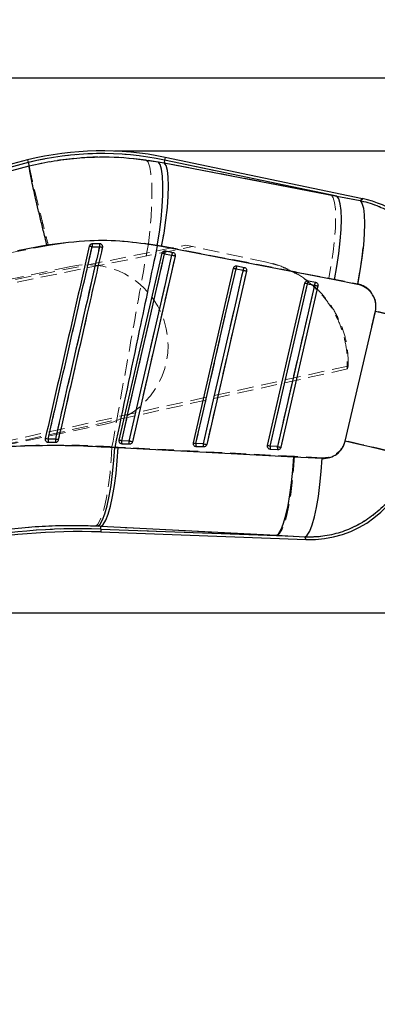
# Model space of a CAD drawing. Header units: millimetres. Extents: x 40 to 407, y 11 to 284.
# Tile 9 of 22: x 175 to 204, y 207 to 284. Entities that reach past the tile are written whole.
import ezdxf

# ---------------------------------------------------------------- set-up
doc = ezdxf.new("R2010")
doc.units = ezdxf.units.MM
doc.linetypes.add('HIDDEN', pattern=[1.905, 1.27, -0.635])
doc.layers.add('FORMATO', color=179, linetype='Continuous')
doc.styles.add('SLDTEXTSTYLE0', font='TXT', dxfattribs={"width": 0.75})
doc.dimstyles.new('SLDDIMSTYLE2', dxfattribs={"dimtxt": 3.5, "dimasz": 3.302, "dimexe": 0, "dimexo": 0.0625, "dimgap": 0.875, "dimtad": 1, "dimdec": 0, "dimlfac": 1.25, "dimrnd": 1e-09, "dimzin": 12, "dimdsep": 46, "dimtxsty": 'SLDTEXTSTYLE0', "dimsah": 1, "dimcen": 0.09, "dimadec": 0, "dimazin": 3, "dimtfac": 1, "dimtdec": 0, "dimtofl": 0, "dimtmove": 0, "dimatfit": 3, "dimfxl": 0, "dimfrac": 2, "dimtolj": 1, "dimtzin": 12, "dimarcsym": 0})
doc.dimstyles.new('SLDDIMSTYLE4', dxfattribs={"dimtxt": 3.5, "dimasz": 3.302, "dimexe": 0, "dimexo": 0.0625, "dimgap": 0.875, "dimtad": 1, "dimdec": 1, "dimlfac": 1.25, "dimrnd": 1e-09, "dimzin": 12, "dimdsep": 46, "dimtxsty": 'SLDTEXTSTYLE0', "dimsah": 1, "dimcen": 0.09, "dimadec": 0, "dimazin": 3, "dimtfac": 1, "dimtdec": 1, "dimtofl": 0, "dimtmove": 0, "dimatfit": 3, "dimfxl": 0, "dimfrac": 2, "dimtolj": 1, "dimtzin": 12, "dimarcsym": 0})

# ---------------------------------------------------------------- blocks, each defined once
blk = doc.blocks.new('_D_4')
at = {"layer": 'FORMATO'}
for p, q in [((66.397, 237.532), (216.032, 237.532)), ((215.032, 237.532), (215.032, 199.725)), ((109.833, 199.725), (216.032, 199.725))]:
    blk.add_line(p, q, dxfattribs=at)
for points in [[(215.032, 237.532), (214.524, 234.23), (215.54, 234.23)], [(215.032, 199.725), (215.54, 203.027), (214.524, 203.027)]]:
    blk.add_solid(points, dxfattribs=at)
at = {"layer": 'FORMATO', "insert": (210.521, 215.234), "char_height": 3.5, "attachment_point": 1, "rotation": 90, "style": 'SLDTEXTSTYLE0'}
blk.add_mtext('47,3', dxfattribs=at)
blk = doc.blocks.new('_D_5')
at = {"layer": 'FORMATO'}
for p, q in [((182.958, 273.928), (245.829, 273.928)), ((244.829, 273.928), (244.829, 129.148)), ((73.489, 129.148), (245.829, 129.148))]:
    blk.add_line(p, q, dxfattribs=at)
for points in [[(244.829, 273.928), (244.321, 270.626), (245.337, 270.626)], [(244.829, 129.148), (245.337, 132.45), (244.321, 132.45)]]:
    blk.add_solid(points, dxfattribs=at)
at = {"layer": 'FORMATO', "insert": (240.317, 196.727), "char_height": 3.5, "attachment_point": 1, "rotation": 90, "style": 'SLDTEXTSTYLE0'}
blk.add_mtext('181', dxfattribs=at)
blk = doc.blocks.new('_D_6')
at = {"layer": 'FORMATO'}
for p, q in [((54.197, 238.532), (54.197, 280.685)), ((209.089, 263.051), (209.089, 280.685)), ((54.197, 279.685), (209.089, 279.685))]:
    blk.add_line(p, q, dxfattribs=at)
for points in [[(54.197, 279.685), (57.499, 279.177), (57.499, 280.193)], [(209.089, 279.685), (205.787, 280.193), (205.787, 279.177)]]:
    blk.add_solid(points, dxfattribs=at)
at = {"layer": 'FORMATO', "insert": (123.415, 284.197), "char_height": 3.5, "attachment_point": 1, "style": 'SLDTEXTSTYLE0'}
blk.add_mtext('193,6', dxfattribs=at)
blk = doc.blocks.new('_D_7')
at = {"layer": 'FORMATO'}
for p, q in [((182.958, 273.928), (229.942, 273.928)), ((228.942, 273.928), (228.942, 199.725)), ((114.633, 199.725), (229.942, 199.725))]:
    blk.add_line(p, q, dxfattribs=at)
for points in [[(228.942, 273.928), (228.434, 270.626), (229.45, 270.626)], [(228.942, 199.725), (229.45, 203.027), (228.434, 203.027)]]:
    blk.add_solid(points, dxfattribs=at)
at = {"layer": 'FORMATO', "insert": (224.431, 230.945), "char_height": 3.5, "attachment_point": 1, "rotation": 90, "style": 'SLDTEXTSTYLE0'}
blk.add_mtext('93', dxfattribs=at)

msp = doc.modelspace()

# ---------------------------------------------------------------- linework, layer by layer
at = {"color": 7, "linetype": 'Continuous', "lineweight": 25}
for p, q in [((176.10132, 273.21358), (131.46926, 261.3318)), ((176.15529, 273.00348), (136.43684, 262.42978)), ((176.10132, 273.21358), (176.15529, 273.00348)), ((176.15529, 273.00348), (176.22294, 272.74005)), ((186.38613, 273.07172), (186.859, 272.98342)), ((186.90413, 273.19914), (186.859, 272.98342)), ((200.48851, 270.35726), (186.90413, 273.19914)), ((202.50218, 270.1576), (186.94854, 273.41146)), ((174.16935, 272.20315), (176.22296, 272.73976)), ((176.22296, 272.73976), (176.22294, 272.74005)), ((186.859, 272.98342), (200.48851, 270.35726)), ((200.48851, 270.35726), (202.306, 270.0096)), ((177.62758, 266.49345), (175.2902, 266.04525)), ((181.78077, 266.60806), (181.19737, 266.60413)), ((181.83164, 266.60236), (181.78077, 266.60806)), ((186.66532, 266.38938), (186.32004, 266.45234)), ((200.29406, 263.76214), (186.66532, 266.38938)), ((186.97565, 266.04906), (186.99207, 266.04623)), ((186.99207, 266.04623), (187.54602, 265.93034)), ((183.32156, 251.13479), (186.70531, 265.86225)), ((187.72956, 265.6383), (184.36759, 251.0057)), ((186.9003, 265.81744), (187.45425, 265.70156)), ((189.1712, 250.92104), (192.33354, 264.68481)), ((192.52853, 264.64002), (193.08248, 264.52413)), ((192.60396, 264.87161), (192.62029, 264.86879)), ((192.62029, 264.86879), (193.17425, 264.7529)), ((193.35778, 264.46087), (190.21723, 250.79195)), ((198.2323, 263.69416), (198.24852, 263.69136)), ((198.24852, 263.69136), (198.80247, 263.57547)), ((202.11059, 263.41068), (200.29406, 263.76214)), ((195.02083, 250.70729), (197.96176, 263.50737)), ((195.21578, 250.66254), (198.15676, 263.4626)), ((198.71072, 263.34672), (195.79153, 250.6415)), ((198.98601, 263.28344), (196.06686, 250.57821)), ((198.15676, 263.4626), (197.96176, 263.50737)), ((198.15676, 263.4626), (198.71072, 263.34672)), ((201.1368, 251.06459), (203.5114, 261.28312)), ((177.65544, 250.98474), (177.7289, 250.97371)), ((182.96889, 250.56269), (183.24526, 250.54895)), ((183.24526, 250.54895), (197.07945, 249.82497)), ((183.54796, 250.83718), (183.48326, 250.84871)), ((184.09226, 251.06896), (183.51651, 251.09)), ((184.1237, 250.81615), (183.54796, 250.83718)), ((189.39759, 250.62344), (189.33282, 250.63498)), ((189.94189, 250.85523), (189.36615, 250.87626)), ((189.97334, 250.6024), (189.39759, 250.62344)), ((195.21578, 250.66254), (195.02083, 250.70729)), ((195.79153, 250.6415), (195.21578, 250.66254)), ((195.24723, 250.40969), (195.18234, 250.42127)), ((195.82297, 250.38865), (195.24723, 250.40969)), ((197.07945, 249.82497), (199.32122, 249.7091)), ((181.87667, 244.34205), (181.6332, 244.35467)), ((181.86875, 244.12518), (181.87667, 244.34205)), ((195.71056, 243.61939), (181.87667, 244.34205)), ((181.86083, 243.90841), (198.07157, 243.31606)), ((181.86875, 244.12518), (195.71056, 243.61939)), ((197.95205, 243.49959), (195.71056, 243.61939))]:
    msp.add_line(p, q, dxfattribs=at)
at = {"color": 7, "linetype": 'HIDDEN', "lineweight": 18}
for p, q in [((136.06575, 262.33099), (176.15529, 273.00348)), ((186.86111, 272.99351), (185.43197, 273.23081)), ((186.90413, 273.19914), (186.86111, 272.99351)), ((186.90413, 273.19914), (186.94854, 273.41146)), ((186.90413, 273.19914), (200.04378, 270.4503)), ((176.22316, 272.73917), (173.59137, 272.04961)), ((176.22313, 272.7393), (176.22316, 272.73917)), ((200.04378, 270.4503), (186.86111, 272.99351)), ((202.31338, 270.01517), (200.04378, 270.4503)), ((202.50218, 270.1576), (202.31338, 270.01517)), ((128.45354, 254.37527), (188.55973, 266.50278)), ((128.60183, 254.16198), (189.10476, 266.38876)), ((174.71143, 265.88516), (177.73568, 266.47734)), ((185.61702, 266.61565), (186.66043, 266.44673)), ((186.66043, 266.44673), (199.84066, 263.89998)), ((186.9918, 266.04626), (186.96657, 266.05013)), ((187.54575, 265.93037), (186.9918, 266.04626)), ((189.10476, 266.38876), (188.55973, 266.50278)), ((194.92257, 265.17166), (189.10476, 266.38876)), ((187.45451, 265.69979), (186.90056, 265.81567)), ((179.49666, 264.82087), (128.61659, 254.09197)), ((193.08276, 264.5224), (192.52881, 264.63828)), ((192.62003, 264.86882), (192.59508, 264.87266)), ((193.17399, 264.75293), (192.62003, 264.86882)), ((194.84283, 265.18835), (195.86192, 264.88495)), ((198.24827, 263.69139), (198.22372, 263.69519)), ((198.80223, 263.5755), (198.24827, 263.69139)), ((199.84066, 263.89998), (202.10849, 263.4595)), ((198.71103, 263.34503), (198.15707, 263.46091)), ((201.32245, 256.746), (131.20633, 241.32059)), ((131.25588, 241.57559), (201.37681, 256.97963)), ((201.32245, 256.746), (201.37681, 256.97963)), ((131.2411, 241.64567), (182.12117, 252.37457)), ((177.72892, 250.9737), (177.67126, 250.98038)), ((183.24033, 250.59553), (182.752, 250.61888)), ((197.14239, 249.8663), (183.24033, 250.59553)), ((183.49259, 250.84586), (183.54829, 250.83709)), ((183.5167, 251.08823), (184.09244, 251.0672)), ((183.54829, 250.83709), (184.12404, 250.81605)), ((189.34195, 250.63219), (189.39792, 250.62334)), ((189.36633, 250.87454), (189.94207, 250.85351)), ((189.39792, 250.62334), (189.97366, 250.6023)), ((195.21595, 250.66087), (195.7917, 250.63984)), ((195.19118, 250.41856), (195.24754, 250.4096)), ((195.24754, 250.4096), (195.82329, 250.38856)), ((199.31645, 249.75318), (197.14239, 249.8663)), ((181.44646, 244.36307), (181.87666, 244.34168)), ((181.86875, 244.12518), (181.87666, 244.34168)), ((181.87666, 244.34168), (195.77767, 243.61694)), ((181.86083, 243.90841), (181.86875, 244.12518)), ((195.77767, 243.61694), (181.86875, 244.12518)), ((195.77767, 243.61694), (197.95118, 243.50092)), ((197.95118, 243.50092), (198.07157, 243.31606))]:
    msp.add_line(p, q, dxfattribs=at)
at = {"color": 8, "linetype": 'Continuous', "lineweight": 25}
for p, q in [((186.94854, 273.41146), (186.90413, 273.19914)), ((202.306, 270.0096), (202.50218, 270.1576)), ((181.86875, 244.12518), (181.86083, 243.90841)), ((198.07157, 243.31606), (197.95205, 243.49959))]:
    msp.add_line(p, q, dxfattribs=at)
at = {"color": 7, "linetype": 'HIDDEN', "lineweight": 18, "flags": 128}
for points in [[(185.43197, 273.23081), (185.59303, 273.02454), (185.72391, 272.64835), (185.82101, 272.11253), (185.88168, 271.4318), (185.90426, 270.62482), (185.88811, 269.71372), (185.8337, 268.72348), (185.7425, 267.68126), (185.61702, 266.61565)], [(186.86111, 272.99351), (187.00875, 272.77996), (187.11657, 272.40094), (187.18167, 271.86669), (187.20227, 271.19167), (187.17782, 270.3941), (187.10899, 269.49557), (186.99762, 268.52036), (186.84675, 267.49484), (186.66043, 266.44673)], [(200.04378, 270.4503), (200.19119, 270.23668), (200.29876, 269.85746), (200.36358, 269.32289), (200.38389, 268.64744), (200.35914, 267.84939), (200.29001, 266.95032), (200.17836, 265.97457), (200.02721, 264.94853), (199.84066, 263.89998)], [(202.31338, 270.01517), (202.46303, 269.80831), (202.5723, 269.4337), (202.63821, 268.90158), (202.65895, 268.22651), (202.63396, 267.42697), (202.56392, 266.52482), (202.45075, 265.54475), (202.29754, 264.51357), (202.10849, 263.4595)], [(186.90056, 265.81567), (186.79146, 265.34086), (186.35508, 263.44159), (184.60953, 255.84454), (183.5167, 251.08823)], [(184.09244, 251.0672), (184.20154, 251.54202), (184.63793, 253.44128), (186.38347, 261.03834), (187.45451, 265.69979)], [(184.36764, 251.00535), (184.47674, 251.48017), (184.91311, 253.37944), (186.65862, 260.9765), (187.72963, 265.63796)], [(192.52881, 264.63828), (192.41971, 264.16347), (191.98332, 262.2642), (190.23775, 254.66714), (189.36633, 250.87454)], [(189.94207, 250.85351), (190.05117, 251.32832), (190.48756, 253.22759), (192.23313, 260.82465), (193.08276, 264.5224)], [(190.21728, 250.79161), (190.32638, 251.26643), (190.76275, 253.1657), (192.50826, 260.76278), (193.35786, 264.46053)], [(198.15707, 263.46091), (198.04797, 262.98609), (197.61157, 261.08683), (195.86596, 253.48976), (195.21595, 250.66087)], [(195.7917, 250.63984), (195.9008, 251.11465), (196.3372, 253.01392), (198.08282, 260.61099), (198.71103, 263.34503)], [(196.06692, 250.57788), (196.17601, 251.0527), (196.61239, 252.95197), (198.35791, 260.54906), (198.98609, 263.2831)], [(203.50758, 261.32956), (202.30974, 256.17504), (201.13208, 251.10737)], [(182.752, 250.61888), (182.68756, 249.57622), (182.59534, 248.56639), (182.47774, 247.61579), (182.33783, 246.74929), (182.17927, 245.98953), (182.00621, 245.35638), (181.82318, 244.86639), (181.63495, 244.53237), (181.44646, 244.36307)], [(183.24033, 250.59553), (183.16667, 249.55221), (183.0654, 248.5418), (182.93917, 247.59079), (182.7913, 246.7241), (182.62565, 245.96443), (182.44657, 245.33169), (182.25874, 244.84245), (182.0671, 244.50954), (181.87666, 244.34168)], [(197.14239, 249.8663), (197.06861, 248.82354), (196.96722, 247.81378), (196.84088, 246.86344), (196.69289, 245.9974), (196.52712, 245.23834), (196.34793, 244.60612), (196.15999, 244.1173), (195.96823, 243.78467), (195.77767, 243.61694)], [(199.31645, 249.75318), (199.24358, 248.70515), (199.14279, 247.69062), (199.01675, 246.73642), (198.86877, 245.86777), (198.70279, 245.10766), (198.52319, 244.47618), (198.33471, 243.99002), (198.14235, 243.66204), (197.95118, 243.50092)]]:
    msp.add_lwpolyline(points, dxfattribs=at)
at = {"color": 7, "linetype": 'Continuous', "lineweight": 25, "flags": 128}
for points in [[(186.32004, 266.45234), (186.48802, 267.51201), (186.62037, 268.54974), (186.71347, 269.5371), (186.76475, 270.44699), (186.77281, 271.25447), (186.73743, 271.93741), (186.65958, 272.47707), (186.5414, 272.85866), (186.38613, 273.07172)], [(186.66532, 266.38938), (186.8534, 267.44279), (187.00547, 268.47454), (187.11738, 269.45648), (187.18609, 270.36182), (187.2097, 271.16585), (187.18759, 271.84662), (187.12034, 272.38557), (187.00981, 272.76798), (186.859, 272.98342)], [(200.29406, 263.76214), (200.48221, 264.81568), (200.63437, 265.84759), (200.74637, 266.8297), (200.81517, 267.7352), (200.83888, 268.53938), (200.81686, 269.22028), (200.7497, 269.75933), (200.63925, 270.1418), (200.48851, 270.35726)], [(202.306, 270.0096), (202.45863, 269.79966), (202.57054, 269.42097), (202.63865, 268.88397), (202.66109, 268.20343), (202.63724, 267.39811), (202.56776, 266.49018), (202.45456, 265.50464), (202.30076, 264.46863), (202.11059, 263.41068)], [(183.51651, 251.09), (183.62561, 251.56482), (184.062, 253.46414), (185.80754, 261.06139), (186.9003, 265.81744)], [(187.45425, 265.70156), (187.34515, 265.22673), (186.90877, 263.32742), (185.16322, 255.73017), (184.09226, 251.06896)], [(186.9003, 265.81744), (186.86052, 265.82658), (186.82323, 265.83515), (186.78954, 265.84289), (186.76046, 265.84957), (186.73689, 265.85499), (186.71953, 265.85898), (186.70889, 265.86142), (186.70531, 265.86225)], [(187.72956, 265.6383), (187.71626, 265.64136), (187.69469, 265.64632), (187.66566, 265.65298), (187.63028, 265.66111), (187.58986, 265.6704), (187.54594, 265.68049), (187.50016, 265.69101), (187.45425, 265.70156)], [(189.36615, 250.87626), (189.47525, 251.35109), (189.91163, 253.2504), (191.65719, 260.84765), (192.52853, 264.64002)], [(193.08248, 264.52413), (192.97338, 264.04931), (192.537, 262.14999), (190.79144, 254.55275), (189.94189, 250.85523)], [(192.33354, 264.68481), (192.33712, 264.68399), (192.34775, 264.68155), (192.36512, 264.67756), (192.38869, 264.67215), (192.41776, 264.66547), (192.45146, 264.65773), (192.48875, 264.64916), (192.52853, 264.64002)], [(193.08248, 264.52413), (193.12839, 264.51359), (193.17417, 264.50307), (193.21809, 264.49298), (193.25851, 264.48369), (193.29389, 264.47556), (193.32291, 264.46889), (193.34448, 264.46393), (193.35778, 264.46087)], [(198.71072, 263.34672), (198.75663, 263.33617), (198.80241, 263.32565), (198.84633, 263.31556), (198.88674, 263.30627), (198.92213, 263.29813), (198.95115, 263.29146), (198.97271, 263.2865), (198.98601, 263.28344)], [(208.69072, 260.07719), (208.52881, 260.11508), (208.20059, 260.19164), (207.71494, 260.3048), (207.08501, 260.4515), (206.32782, 260.62777), (205.46387, 260.82884), (204.51652, 261.04928), (203.5114, 261.28312)], [(181.6332, 244.35467), (181.82279, 244.52205), (182.01274, 244.8527), (182.19812, 245.33806), (182.37414, 245.96554), (182.53622, 246.71889), (182.68018, 247.57858), (182.80228, 248.52234), (182.89935, 249.52571), (182.96889, 250.56269)], [(181.87667, 244.34205), (182.06739, 244.50861), (182.2593, 244.83864), (182.4474, 245.32357), (182.62683, 245.95081), (182.79293, 246.70411), (182.94139, 247.56391), (183.06835, 248.5079), (183.17053, 249.51159), (183.24526, 250.54895)], [(183.51651, 251.09), (183.47674, 251.09913), (183.43945, 251.1077), (183.40577, 251.11544), (183.3767, 251.12212), (183.35313, 251.12753), (183.33577, 251.13152), (183.32514, 251.13397), (183.32156, 251.13479)], [(184.36759, 251.0057), (184.35428, 251.00876), (184.3327, 251.01371), (184.30368, 251.02038), (184.26829, 251.02851), (184.22787, 251.0378), (184.18394, 251.04789), (184.13817, 251.05841), (184.09226, 251.06896)], [(189.1712, 250.92104), (189.17478, 250.92022), (189.18541, 250.91778), (189.20277, 250.91379), (189.22634, 250.90838), (189.2554, 250.9017), (189.28909, 250.89396), (189.32638, 250.8854), (189.36615, 250.87626)], [(189.94189, 250.85523), (189.9878, 250.84468), (190.03358, 250.83416), (190.0775, 250.82407), (190.11792, 250.81478), (190.15331, 250.80665), (190.18234, 250.79997), (190.20392, 250.79501), (190.21723, 250.79195)], [(195.79153, 250.6415), (195.83744, 250.63095), (195.88321, 250.62043), (195.92714, 250.61034), (195.96756, 250.60105), (196.00295, 250.59291), (196.03198, 250.58624), (196.05355, 250.58128), (196.06686, 250.57821)], [(206.31409, 249.85912), (206.1522, 249.897), (205.82409, 249.97354), (205.33865, 250.08665), (204.70898, 250.23329), (203.95213, 250.40949), (203.08853, 250.61048), (202.14156, 250.83084), (201.1368, 251.06459)], [(195.71056, 243.61939), (195.90131, 243.78591), (196.09325, 244.11586), (196.28139, 244.60066), (196.46085, 245.22776), (196.62698, 245.98087), (196.77547, 246.84048), (196.90247, 247.78427), (197.00468, 248.78778), (197.07945, 249.82497)], [(197.95205, 243.49959), (198.14339, 243.65931), (198.33592, 243.98451), (198.52458, 244.46665), (198.70443, 245.09309), (198.87076, 245.84741), (199.0192, 246.70984), (199.14586, 247.65776), (199.24742, 248.66633), (199.32122, 249.7091)]]:
    msp.add_lwpolyline(points, dxfattribs=at)
at = {"color": 7, "linetype": 'Continuous', "lineweight": 25}
for centre, radius, start, end in [((181.95828, 249.55767), 24.37019, 78.1840099, 103.9080744), ((181.95828, 249.55767), 24.15327, 78.1840099, 103.9017051), ((200.8062, 262.0507), 8.2824, 346.6566775, 78.3547238), ((175.03011, 239.76659), 27.3013, 76.9621538, 77.4449786), ((182.31412, 266.44564), 1.12793, 171.922436, 184.1458778), ((182.6598, 266.42187), 0.89854, 168.0404358, 183.3933097), ((172.34945, 225.05904), 42.3686, 76.8116431, 77.1629864), ((187.28569, 265.79565), 0.38601, 139.5227177, 176.7637769), ((187.83964, 265.67977), 0.38601, 139.5226089, 176.7638463), ((192.91388, 264.61824), 0.38597, 139.5216297, 176.7645565), ((193.46783, 264.50235), 0.38596, 139.5215298, 176.7646427), ((198.54207, 263.44083), 0.38592, 139.5208416, 176.7655169), ((199.09602, 263.32494), 0.38591, 139.5208105, 176.7656211), ((172.70025, 229.6059), 22.18911, 76.9341843, 77.532428), ((179.08923, 251.16556), 1.37379, 177.7059504, 188.0277635), ((179.37362, 251.16757), 1.08515, 177.0330693, 190.1563949), ((170.9311, 218.8691), 33.18094, 76.7404233, 77.1864767), ((183.94834, 251.01535), 0.43824, 170.1926976, 203.9882637), ((184.52409, 250.99431), 0.43824, 170.1927677, 203.9880919), ((189.79804, 250.80161), 0.43829, 170.1935079, 203.9863294), ((190.37379, 250.78057), 0.4383, 170.193601, 203.9861146), ((195.64775, 250.58788), 0.43837, 170.1946008, 203.9839231), ((196.22351, 250.56684), 0.43838, 170.1947287, 203.9836599), ((198.37401, 251.59294), 8.2824, 267.695515, 347.1146354), ((180.12661, 196.44827), 47.70873, 87.9073126, 101.9058872), ((180.12661, 196.44827), 47.49181, 87.9073126, 101.907249)]:
    msp.add_arc(centre, radius, start, end, dxfattribs=at)
at = {"color": 7, "linetype": 'HIDDEN', "lineweight": 18}
for centre, radius, start, end in [((181.95828, 249.55767), 24.15327, 78.1840099, 103.9017051), ((187.76345, 295.27701), 29.65189, 256.7451432, 257.1829674), ((182.07124, 266.44065), 0.88903, 169.4037518, 184.9497795), ((182.49922, 266.42259), 0.74201, 165.5250598, 184.1857209), ((189.07309, 297.96572), 32.43272, 256.9671386, 257.4317415), ((187.29855, 265.79153), 0.39873, 140.2937836, 176.5289374), ((188.36136, 272.37247), 6.71755, 255.7280039, 257.4400816), ((187.85249, 265.67565), 0.39871, 140.2934148, 176.5291648), ((190.94377, 280.58139), 15.28519, 256.8043382, 257.8613502), ((180.80891, 258.59772), 6.36, 281.9073126, 101.9073126), ((194.03589, 271.39656), 6.92427, 255.7677137, 257.4287895), ((192.92666, 264.61417), 0.39858, 140.2900817, 176.5314814), ((193.4806, 264.49829), 0.39856, 140.2897393, 176.5317614), ((196.68044, 279.8759), 15.76937, 256.8122156, 257.8367293), ((198.55475, 263.43683), 0.3984, 140.2873146, 176.5345821), ((199.73669, 270.53492), 7.24823, 255.8253699, 257.4123973), ((199.10869, 263.32095), 0.39838, 140.2871878, 176.5349156), ((202.47999, 279.44406), 16.53432, 256.8237236, 257.8007654), ((152.50266, 38.06994), 229.0117, 75.7959633, 77.131305), ((192.5643, 316.19281), 66.64804, 256.9283779, 257.1269233), ((178.97838, 251.16453), 1.26395, 177.4889425, 188.6836555), ((179.29908, 251.16663), 1.01167, 176.8056631, 190.8490738), ((189.68502, 300.61796), 50.69252, 257.0084663, 257.3012098), ((184.96946, 257.60986), 6.68147, 255.7213902, 257.4418173), ((183.94115, 251.01407), 0.43088, 170.088159, 204.2513046), ((184.51691, 250.99303), 0.4309, 170.0884094, 204.2507112), ((187.56959, 265.89593), 15.23095, 256.8033083, 257.864395), ((190.86351, 257.58949), 6.87984, 255.7601088, 257.4307662), ((189.79098, 250.80036), 0.43108, 170.0910521, 204.244628), ((190.36675, 250.77932), 0.4311, 170.0913847, 204.2438869), ((193.52569, 266.14563), 15.70641, 256.8110692, 257.8400885), ((196.78334, 257.68132), 7.19329, 255.8169418, 257.4145429), ((195.64088, 250.58667), 0.43135, 170.0949616, 204.2363266), ((196.21665, 250.56564), 0.43138, 170.09542, 204.2354183), ((199.54564, 266.67323), 16.46699, 256.8225511, 257.8041274), ((150.33512, 28.77836), 228.05815, 75.791146, 77.1301656), ((180.12661, 196.44827), 47.70873, 87.9073126, 101.9058872)]:
    msp.add_arc(centre, radius, start, end, dxfattribs=at)
at = {"color": 7, "linetype": 'Continuous', "lineweight": 25}
for points, knots in [([(176.22294, 272.74005), (176.88108, 272.88514), (178.20237, 273.17641), (180.56704, 273.4402), (183.32107, 273.49996), (185.35832, 273.21532), (186.38613, 273.07172)], [0, 0, 0, 0, 0.19693282, 0.39536253, 0.69495718, 1, 1, 1, 1]), ([(177.62758, 266.49345), (177.61846, 266.52967), (177.55353, 266.78734), (177.40077, 267.39827), (177.17634, 268.31074), (176.93795, 269.30161), (176.72512, 270.21055), (176.5429, 271.0152), (176.39759, 271.68912), (176.29293, 272.21446), (176.22944, 272.58645), (176.22512, 272.68866), (176.22296, 272.73976)], [0, 0, 0, 0, 0.01173213, 0.08346018, 0.19803191, 0.31260362, 0.42717133, 0.54173902, 0.65630421, 0.77086939, 0.8854347, 1, 1, 1, 1]), ([(202.306, 270.0096), (202.3356, 270.00326), (202.84059, 269.89503), (203.8016, 269.58808), (205.09785, 268.91438), (206.24993, 268.02362), (207.31555, 266.86116), (208.11681, 265.53249), (208.63554, 264.11162), (208.88686, 262.77902), (208.92845, 261.41622), (208.76997, 260.52354), (208.69072, 260.07719)], [0, 0, 0, 0, 0.00691293, 0.11796437, 0.22901485, 0.33892134, 0.44882652, 0.58759485, 0.69033405, 0.79307294, 0.89653627, 1, 1, 1, 1]), ([(186.32004, 266.45234), (185.45028, 266.58015), (183.69746, 266.83774), (180.76845, 266.90637), (178.74945, 266.64094), (177.62758, 266.49345)], [0, 0, 0, 0, 0.30442337, 0.61350038, 1, 1, 1, 1]), ([(180.96478, 266.41505), (180.38574, 263.89117), (179.22766, 258.8434), (178.06961, 253.79563), (177.49058, 251.27175)], [0, 0, 0, 0, 0.49999998, 1, 1, 1, 1]), ([(177.71654, 251.22055), (177.75284, 251.37884), (177.93432, 252.1703), (178.69654, 255.49442), (179.64003, 259.60894), (180.6161, 263.86532), (181.0114, 265.58906), (181.18913, 266.3641)], [0, 0, 0, 0, 0.03135813, 0.15679064, 0.65852068, 0.84646075, 1, 1, 1, 1]), ([(181.76284, 266.36868), (181.72654, 266.21039), (181.54504, 265.41894), (180.78274, 262.09483), (179.83889, 257.97886), (178.86277, 253.722), (178.46741, 251.99779), (178.28992, 251.22374)], [0, 0, 0, 0, 0.03135525, 0.15677626, 0.65846029, 0.84667147, 1, 1, 1, 1]), ([(178.54158, 251.16547), (178.57777, 251.32326), (178.75922, 252.11419), (179.52167, 255.43773), (180.6436, 260.32819), (181.6203, 264.58549), (182.01597, 266.31018)], [0, 0, 0, 0, 0.03125543, 0.15667562, 0.65835637, 1, 1, 1, 1]), ([(181.19737, 266.60413), (181.17001, 266.6009), (181.11527, 266.59444), (181.04356, 266.55088), (180.98923, 266.48972), (180.97272, 266.43931), (180.96478, 266.41505)], [0, 0, 0, 0, 0.25475889, 0.5095282, 0.76404088, 1, 1, 1, 1]), ([(181.18913, 266.3641), (181.30819, 266.36613), (181.49947, 266.3694), (181.69065, 266.36888), (181.76284, 266.36868)], [0, 0, 0, 0, 0.62243829, 1, 1, 1, 1]), ([(182.01597, 266.31018), (182.01942, 266.33593), (182.0265, 266.38891), (182.00399, 266.46836), (181.95748, 266.53671), (181.89647, 266.58298), (181.85097, 266.59658), (181.83164, 266.60236)], [0, 0, 0, 0, 0.20175447, 0.41528953, 0.62882443, 0.84235774, 1, 1, 1, 1]), ([(186.32004, 266.45234), (185.84823, 264.22848), (184.72479, 258.93328), (183.61348, 253.63552), (182.96889, 250.56269)], [0, 0, 0, 0, 0.41997534, 1, 1, 1, 1]), ([(186.70531, 265.86225), (186.71394, 265.88803), (186.73118, 265.93959), (186.78728, 266.0008), (186.85858, 266.04105), (186.9249, 266.0537), (186.96379, 266.05015), (186.97565, 266.04906)], [0, 0, 0, 0, 0.22331956, 0.44658331, 0.67144729, 0.89975398, 1, 1, 1, 1]), ([(187.54602, 265.93034), (187.5666, 265.92428), (187.61306, 265.91061), (187.67398, 265.86298), (187.71909, 265.79442), (187.7402, 265.71557), (187.73301, 265.66333), (187.72956, 265.6383)], [0, 0, 0, 0, 0.16869477, 0.38077099, 0.59284721, 0.80492343, 1, 1, 1, 1]), ([(192.33354, 264.68481), (192.34216, 264.71059), (192.35941, 264.76216), (192.4155, 264.82337), (192.4868, 264.86362), (192.55316, 264.87627), (192.59207, 264.8727), (192.60396, 264.87161)], [0, 0, 0, 0, 0.22326787, 0.44648, 0.67129038, 0.89954135, 1, 1, 1, 1]), ([(193.17425, 264.7529), (193.19485, 264.74684), (193.24134, 264.73315), (193.30226, 264.68548), (193.34735, 264.61691), (193.36842, 264.53808), (193.36123, 264.48587), (193.35778, 264.46087)], [0, 0, 0, 0, 0.168912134, 0.380989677, 0.593067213, 0.805144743, 1, 1, 1, 1]), ([(197.96176, 263.50737), (197.97038, 263.53316), (197.98763, 263.58472), (198.04373, 263.64593), (198.11502, 263.68618), (198.18142, 263.69884), (198.22037, 263.69526), (198.2323, 263.69416)], [0, 0, 0, 0, 0.22319207, 0.44632853, 0.67106024, 0.8992292, 1, 1, 1, 1]), ([(198.80247, 263.57547), (198.82312, 263.56939), (198.86964, 263.55568), (198.93057, 263.50795), (198.97563, 263.43935), (198.99665, 263.36056), (198.98945, 263.30839), (198.98601, 263.28344)], [0, 0, 0, 0, 0.16923466, 0.38131414, 0.59339361, 0.80547307, 1, 1, 1, 1]), ([(203.5114, 261.28312), (203.51166, 261.28424), (203.55566, 261.47411), (203.58001, 261.87035), (203.43681, 262.37882), (203.15498, 262.83243), (202.73221, 263.22221), (202.32137, 263.34677), (202.11059, 263.41068)], [0, 0, 0, 0, 0.00120237, 0.20463678, 0.40804782, 0.54667833, 0.76742684, 1, 1, 1, 1]), ([(171.71841, 250.41902), (172.64355, 250.49884), (174.49378, 250.65848), (177.31043, 250.74772), (180.14602, 250.73232), (182.02794, 250.61923), (182.96889, 250.56269)], [0, 0, 0, 0, 0.24688922, 0.49376759, 0.74688644, 1, 1, 1, 1]), ([(177.49058, 251.27175), (177.48709, 251.24447), (177.48009, 251.18991), (177.50466, 251.10944), (177.5525, 251.04187), (177.60759, 251.00202), (177.64434, 250.98875), (177.65544, 250.98474)], [0, 0, 0, 0, 0.22549859, 0.45099354, 0.67659045, 0.90239847, 1, 1, 1, 1]), ([(178.28992, 251.22374), (178.17996, 251.22313), (177.98888, 251.22206), (177.7977, 251.221), (177.71654, 251.22055)], [0, 0, 0, 0, 0.57549434, 1, 1, 1, 1]), ([(177.7289, 250.97371), (177.88973, 250.97441), (178.08196, 250.97525), (178.27408, 250.97609), (178.30547, 250.97622)], [0, 0, 0, 0, 0.83663343, 1, 1, 1, 1]), ([(178.30547, 250.97622), (178.30871, 250.97628), (178.33915, 250.9768), (178.39686, 250.98948), (178.46735, 251.03306), (178.51882, 251.09443), (178.53439, 251.14302), (178.54158, 251.16547)], [0, 0, 0, 0, 0.029955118, 0.281329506, 0.532705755, 0.784085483, 1, 1, 1, 1]), ([(183.48326, 250.84871), (183.45781, 250.85992), (183.4069, 250.88234), (183.35022, 250.94606), (183.31741, 251.02307), (183.3128, 251.08913), (183.31975, 251.12537), (183.32156, 251.13479)], [0, 0, 0, 0, 0.2320561, 0.46418785, 0.69419797, 0.92053653, 1, 1, 1, 1]), ([(184.36759, 251.0057), (184.35888, 250.9796), (184.34145, 250.9274), (184.28484, 250.86558), (184.21322, 250.82527), (184.15612, 250.81533), (184.1265, 250.81608), (184.1237, 250.81615)], [0, 0, 0, 0, 0.24365259, 0.48730599, 0.7309594, 0.9746128, 1, 1, 1, 1]), ([(189.33282, 250.63498), (189.30737, 250.6462), (189.25647, 250.66864), (189.19981, 250.73238), (189.16703, 250.8094), (189.16244, 250.87544), (189.16939, 250.91165), (189.1712, 250.92104)], [0, 0, 0, 0, 0.23211028, 0.46429625, 0.69435943, 0.92074921, 1, 1, 1, 1]), ([(190.21723, 250.79195), (190.21671, 250.78978), (190.20985, 250.7611), (190.18613, 250.70815), (190.12947, 250.6476), (190.05637, 250.60933), (190.00135, 250.60144), (189.97394, 250.60238), (189.97334, 250.6024)], [0, 0, 0, 0, 0.019975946, 0.263627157, 0.507278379, 0.750929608, 0.994580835, 1, 1, 1, 1]), ([(195.18234, 250.42127), (195.1569, 250.4325), (195.10601, 250.45497), (195.04938, 250.51874), (195.01664, 250.59578), (195.01209, 250.66177), (195.01904, 250.69794), (195.02083, 250.70729)], [0, 0, 0, 0, 0.23219038, 0.46445651, 0.69459803, 0.92106325, 1, 1, 1, 1]), ([(196.06686, 250.57821), (196.06634, 250.576), (196.05947, 250.54728), (196.0357, 250.49431), (195.97901, 250.43378), (195.90589, 250.39554), (195.85091, 250.3877), (195.82353, 250.38863), (195.82297, 250.38865)], [0, 0, 0, 0, 0.02033282, 0.26398102, 0.50762924, 0.75127746, 0.99492569, 1, 1, 1, 1]), ([(199.32122, 249.7091), (199.32661, 249.70884), (199.53043, 249.69904), (199.93913, 249.74912), (200.4057, 249.98011), (200.78327, 250.317), (201.0214, 250.66847), (201.10633, 250.96001), (201.1368, 251.06459)], [0, 0, 0, 0, 0.006659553, 0.251813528, 0.497183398, 0.631987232, 0.86797974, 1, 1, 1, 1]), ([(206.31409, 249.85912), (206.17259, 249.37481), (205.90416, 248.4561), (205.21573, 247.219), (204.34773, 246.09593), (203.28017, 245.13397), (202.05065, 244.36963), (200.74971, 243.83834), (199.36882, 243.51954), (198.4243, 243.50624), (197.95205, 243.49959)], [0, 0, 0, 0, 0.132849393, 0.252012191, 0.37117514, 0.506324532, 0.628859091, 0.751394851, 0.875696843, 1, 1, 1, 1]), ([(181.6332, 244.35467), (180.95067, 244.3785), (179.5856, 244.42618), (177.48584, 244.36617), (175.36086, 244.21111), (173.94421, 244.01408), (173.23584, 243.91556)], [0, 0, 0, 0, 0.24583244, 0.49167235, 0.74582381, 1, 1, 1, 1])]:
    msp.add_open_spline(points, degree=3, knots=knots, dxfattribs=at)
at = {"color": 7, "linetype": 'HIDDEN', "lineweight": 18}
for points, knots in [([(185.43197, 273.23081), (184.19959, 273.34232), (181.70141, 273.56835), (178.59539, 273.2676), (176.78619, 272.86469), (176.22313, 272.7393)], [0, 0, 0, 0, 0.40141115, 0.8137053, 1, 1, 1, 1]), ([(176.22316, 272.73917), (176.23082, 272.68952), (176.24614, 272.59021), (176.32569, 272.22246), (176.44545, 271.70111), (176.60454, 271.03083), (176.79877, 270.22934), (177.02156, 269.32302), (177.2675, 268.33412), (177.49968, 267.4094), (177.65764, 266.78484), (177.72648, 266.51356), (177.73568, 266.47734)], [0, 0, 0, 0, 0.11405872, 0.22811744, 0.34217604, 0.45623465, 0.57029572, 0.68435682, 0.79842187, 0.91248694, 0.98831554, 1, 1, 1, 1]), ([(208.69657, 260.08031), (208.73201, 260.25056), (208.86057, 260.86808), (208.93866, 261.95914), (208.82202, 263.32196), (208.47889, 264.63844), (207.9099, 265.92979), (207.11206, 267.12076), (206.10343, 268.16523), (204.96218, 269.00334), (203.69118, 269.65162), (202.77265, 269.89398), (202.31338, 270.01517)], [0, 0, 0, 0, 0.03975259, 0.14419139, 0.24862988, 0.35113866, 0.45364783, 0.5697089, 0.67665233, 0.7835969, 0.89179802, 1, 1, 1, 1]), ([(177.73568, 266.47734), (178.19956, 266.55157), (179.72672, 266.79597), (182.38611, 266.94307), (184.53185, 266.72562), (185.61702, 266.61565)], [0, 0, 0, 0, 0.177384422, 0.583975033, 1, 1, 1, 1]), ([(181.18553, 266.36395), (180.60283, 263.82087), (179.61859, 259.52537), (178.46198, 254.47735), (177.88806, 251.97241), (177.71564, 251.2199)], [0, 0, 0, 0, 0.50377803, 0.85092982, 1, 1, 1, 1]), ([(178.28899, 251.223), (178.87142, 253.76507), (179.85523, 258.05893), (181.01198, 263.10741), (181.58628, 265.61381), (181.75919, 266.36844)], [0, 0, 0, 0, 0.50353087, 0.85052456, 1, 1, 1, 1]), ([(182.01565, 266.31017), (181.97998, 266.15469), (181.79907, 265.36605), (181.03718, 262.04481), (179.9148, 257.15204), (178.93767, 252.89243), (178.54151, 251.16542)], [0, 0, 0, 0, 0.030799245, 0.156219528, 0.657900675, 1, 1, 1, 1]), ([(181.75919, 266.36844), (181.68824, 266.36864), (181.49709, 266.36921), (181.30581, 266.36598), (181.18553, 266.36395)], [0, 0, 0, 0, 0.37118214, 1, 1, 1, 1]), ([(181.8961, 266.57752), (181.91911, 266.56359), (181.95095, 266.54432), (181.96934, 266.51267), (181.97444, 266.50389)], [0, 0, 0, 0, 0.72250547, 1, 1, 1, 1]), ([(182.02084, 266.38305), (182.02099, 266.38241), (182.02677, 266.35872), (182.02113, 266.33411), (182.01565, 266.31017)], [0, 0, 0, 0, 0.026839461, 1, 1, 1, 1]), ([(182.752, 250.61888), (183.18492, 253.04334), (184.13716, 258.37609), (185.09477, 263.70788), (185.61702, 266.61565)], [0, 0, 0, 0, 0.454636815, 1, 1, 1, 1]), ([(201.37681, 256.97963), (201.36777, 257.43659), (201.34969, 258.3505), (201.03465, 259.69192), (200.51127, 260.9613), (199.78178, 262.12695), (198.86455, 263.15039), (197.7912, 264.0096), (196.5865, 264.67034), (195.60618, 265.01862), (195.04184, 265.14496), (194.92257, 265.17166)], [0, 0, 0, 0, 0.12094366, 0.24188734, 0.36283071, 0.48377412, 0.6047232, 0.72567231, 0.84662873, 0.96758516, 1, 1, 1, 1]), ([(196.2345, 264.75469), (196.62367, 264.57938), (197.42372, 264.21898), (198.50647, 263.41639), (199.46612, 262.44301), (200.25291, 261.30738), (200.83399, 260.06832), (201.19911, 258.73737), (201.31906, 257.61637), (201.29322, 256.9459), (201.28521, 256.73781)], [0, 0, 0, 0, 0.126345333, 0.259736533, 0.396996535, 0.530379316, 0.667631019, 0.800999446, 0.938236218, 1, 1, 1, 1]), ([(202.10849, 263.4595), (202.11329, 263.45855), (202.31544, 263.41857), (202.70427, 263.26996), (203.10348, 262.93084), (203.3901, 262.51249), (203.5598, 262.03353), (203.5638, 261.59571), (203.51536, 261.36639), (203.50758, 261.32956)], [0, 0, 0, 0, 0.005215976, 0.219786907, 0.434652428, 0.550719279, 0.753912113, 0.960473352, 1, 1, 1, 1]), ([(182.752, 250.61888), (181.84586, 250.66667), (180.03356, 250.76224), (177.25927, 250.76314), (174.45691, 250.66195), (172.58572, 250.49155), (171.65011, 250.40634)], [0, 0, 0, 0, 0.24688713, 0.49377796, 0.74688365, 1, 1, 1, 1]), ([(177.71564, 251.2199), (177.79709, 251.22034), (177.98826, 251.22138), (178.17932, 251.22241), (178.28899, 251.223)], [0, 0, 0, 0, 0.42600892, 1, 1, 1, 1]), ([(178.3055, 250.97621), (178.14679, 250.97552), (177.95464, 250.97468), (177.76238, 250.97384), (177.72892, 250.9737)], [0, 0, 0, 0, 0.82596793, 1, 1, 1, 1]), ([(201.13208, 251.10737), (201.07194, 250.92127), (201.01152, 250.73432), (200.80472, 250.40606), (200.5804, 250.15575), (200.12416, 249.87171), (199.70029, 249.75022), (199.40437, 249.7525), (199.31645, 249.75318)], [0, 0, 0, 0, 0.23515602, 0.23624654, 0.47233234, 0.6352469, 0.89162141, 1, 1, 1, 1]), ([(197.95118, 243.50092), (198.35485, 243.50342), (199.24161, 243.50889), (200.58989, 243.79146), (202.07061, 244.36116), (203.38659, 245.20627), (204.48649, 246.26108), (205.3001, 247.34873), (205.93751, 248.55427), (206.18826, 249.4245), (206.31364, 249.85962)], [0, 0, 0, 0, 0.10631006, 0.23353721, 0.36076298, 0.52336077, 0.64234918, 0.76133707, 0.88066841, 1, 1, 1, 1]), ([(173.17557, 243.90896), (173.85064, 244.00418), (175.20072, 244.1946), (177.27012, 244.35572), (179.36158, 244.42692), (180.7515, 244.38435), (181.44646, 244.36307)], [0, 0, 0, 0, 0.24601013, 0.49200048, 0.74600348, 1, 1, 1, 1])]:
    msp.add_open_spline(points, degree=3, knots=knots, dxfattribs=at)

# ---------------------------------------------------------------- dimensions: what is measured, and where the dimension line sits
at = {"layer": 'FORMATO'}
dim = msp.add_linear_dim(base=(209.0886, 279.68536), p1=(54.19722, 237.53165), p2=(209.0886, 262.0507), dimstyle='SLDDIMSTYLE4', dxfattribs=at)
dim.commit()
dim.dimension.update_dxf_attribs({"geometry": '_D_6', "text_midpoint": (129.23382, 279.68536), "dimtype": 160})
for base, p1, p2, dimstyle, picture, middle in [((244.82923, 129.14816), (181.95828, 273.92785), (72.48906, 129.14816), 'SLDDIMSTYLE4', '_D_5', (244.82923, 200.6065)), ((228.94242, 199.72459), (181.95828, 273.92785), (113.63326, 199.72459), 'SLDDIMSTYLE2', '_D_7', (228.94242, 233.53093)), ((215.03227, 199.72459), (65.39722, 237.53165), (108.83326, 199.72459), 'SLDDIMSTYLE4', '_D_4', (215.03227, 219.76011))]:
    dim = msp.add_linear_dim(base=base, p1=p1, p2=p2, angle=90, dimstyle=dimstyle, dxfattribs=at)
    dim.commit()
    dim.dimension.update_dxf_attribs({"geometry": picture, "text_midpoint": middle, "dimtype": 160})

doc.saveas('drawing.dxf')
